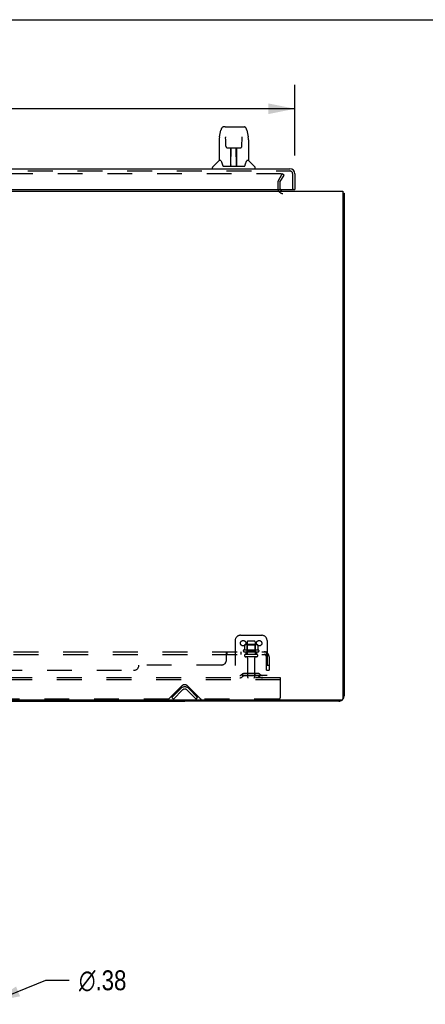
# Model space of a CAD drawing. Header units: inches. Extents: x 0 to 212, y 0 to 138.
# Tile 89 of 100: x 34 to 53, y 91 to 138. Entities that reach past the tile are written whole.
import ezdxf

# ---------------------------------------------------------------- set-up
doc = ezdxf.new("R2010")
doc.units = ezdxf.units.IN
doc.header["$LTSCALE"] = 11.6875
doc.header["$MEASUREMENT"] = 0
doc.linetypes.add('HIDDEN', pattern=[0.2, 0.1, -0.1])
doc.layers.get('0').update_dxf_attribs({"linetype": 'CONTINUOUS'})
for name, color, linetype in [('DEFAULT_2', 8, 'HIDDEN'), ('DIMENSIONS', 7, 'CONTINUOUS'), ('DOOR_ASSEMBLY', 7, 'CONTINUOUS'), ('SUBPANEL', 7, 'CONTINUOUS')]:
    doc.layers.add(name, color=color, linetype=linetype)
doc.styles.get("Standard").update_dxf_attribs({"font": 'arial.ttf'})
doc.styles.add('TEXTSTYLE_1', font='gdt', dxfattribs={"width": 0.8})
doc.dimstyles.new('DIMSTYLE_1', dxfattribs={"dimtxt": 0.9375, "dimasz": 1.25, "dimexe": 0.09, "dimexo": 0.07, "dimgap": 0.0375, "dimtad": 0, "dimtih": 1, "dimtoh": 1, "dimzin": 4, "dimdsep": 46, "dimtxsty": 'Standard', "dimblk": '_FILLED', "dimblk1": '_FILLED', "dimblk2": '_FILLED', "dimcen": 0.09, "dimadec": 3, "dimazin": 1, "dimtfac": 1, "dimtdec": 3, "dimtofl": 0, "dimtmove": 0, "dimatfit": 3, "dimldrblk": '_FILLED', "dimfxl": 0, "dimtolj": 1, "dimtzin": 4, "dimarcsym": 0})
doc.dimstyles.new('DIMSTYLE_2', dxfattribs={"dimtxt": 0.9375, "dimasz": 1.25, "dimexe": 0.09, "dimexo": 0.07, "dimgap": 0.09, "dimtad": 0, "dimtih": 1, "dimtoh": 1, "dimzin": 4, "dimdsep": 46, "dimtxsty": 'Standard', "dimblk": '_FILLED', "dimblk1": '_FILLED', "dimblk2": '_FILLED', "dimcen": 0.09, "dimadec": 3, "dimazin": 1, "dimtfac": 1, "dimtdec": 3, "dimtofl": 0, "dimtmove": 0, "dimatfit": 1, "dimldrblk": '_FILLED', "dimfxl": 0, "dimtolj": 1, "dimtzin": 4, "dimarcsym": 0})

# ---------------------------------------------------------------- blocks, each defined once
blk = doc.blocks.new('_FILLED')
at = {"color": 0, "linetype": 'ByBlock'}
blk.add_solid([(0, 0), (-1, 0.2), (-1, -0.2)], dxfattribs=at)
blk = doc.blocks.new('*D8')
at = {"layer": 'DIMENSIONS', "color": 2, "linetype": 'Continuous'}
for p, q in [((11.137, 131.113), (11.137, 134.432)), ((47.325, 131.113), (47.325, 134.432)), ((11.137, 133.307), (24.981, 133.307)), ((47.325, 133.307), (33.481, 133.307))]:
    blk.add_line(p, q, dxfattribs=at)
at = {"layer": 'DIMENSIONS', "color": 2, "linetype": 'Continuous', "xscale": 1.25, "yscale": 1.25, "zscale": 1.25, "rotation": 180}
blk.add_blockref('_FILLED', (11.137, 133.307), dxfattribs=at)
at = {"layer": 'DIMENSIONS', "color": 2, "linetype": 'Continuous', "xscale": 1.25, "yscale": 1.25, "zscale": 1.25}
blk.add_blockref('_FILLED', (47.325, 133.307), dxfattribs=at)
at = {"layer": 'DIMENSIONS', "color": 2, "linetype": 'Continuous', "insert": (29.231, 133.775), "char_height": 0.9375, "width": 7.56273, "attachment_point": 2, "line_spacing_factor": 0.9}
blk.add_mtext('36.19 DOOR', dxfattribs=at)
blk = doc.blocks.new('*D19')
at = {"layer": 'DIMENSIONS', "color": 2, "linetype": 'Continuous'}
for p, q in [((33.132, 91.302), (35.595, 92.293)), ((35.595, 92.293), (36.689, 92.293))]:
    blk.add_line(p, q, dxfattribs=at)
at = {"layer": 'DIMENSIONS', "color": 2, "linetype": 'Continuous', "xscale": 1.25, "yscale": 1.25, "zscale": 1.25, "rotation": 201.9136037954}
blk.add_blockref('_FILLED', (33.132, 91.302), dxfattribs=at)
at = {"layer": 'DIMENSIONS', "color": 2, "linetype": 'Continuous', "insert": (37.158, 92.761), "char_height": 0.9375, "width": 3.06924, "attachment_point": 1, "line_spacing_factor": 0.9, "style": 'TEXTSTYLE_1'}
blk.add_mtext('{\\fgdt;n}\\fArial;.38', dxfattribs=at)

msp = doc.modelspace()

# ---------------------------------------------------------------- linework, layer by layer
at = {"color": 7, "linetype": 'Continuous'}
for p, q in [((0, 137.5), (212.5, 137.5)), ((49.585, 129.322), (49.637, 129.322)), ((16.887, 105.426), (42.137, 105.426)), ((42.137, 105.478), (42.137, 105.426))]:
    msp.add_line(p, q, dxfattribs=at)
at = {"color": 3, "linetype": 'Continuous'}
for p, q in [((9.439, 129.426), (49.585, 129.426)), ((49.585, 129.426), (49.585, 105.538)), ((49.637, 129.322), (49.637, 105.673)), ((49.525, 105.478), (9.499, 105.478)), ((49.391, 105.426), (42.137, 105.426))]:
    msp.add_line(p, q, dxfattribs=at)
for points in [[(49.585, 129.342), (49.585, 129.342), (49.59, 129.341), (49.594, 129.34), (49.598, 129.339), (49.602, 129.338), (49.61, 129.336)], [(49.61, 129.336), (49.613, 129.336), (49.617, 129.335), (49.62, 129.334), (49.623, 129.333), (49.625, 129.333), (49.628, 129.332), (49.63, 129.331), (49.632, 129.33), (49.634, 129.329), (49.635, 129.328), (49.636, 129.326), (49.637, 129.325), (49.637, 129.324), (49.637, 129.322)]]:
    msp.add_lwpolyline(points, dxfattribs=at)
for centre, radius, start, end in [((46.759, 129.569), 0.142, 206.4666, 270), ((49.391, 105.673), 0.246, 320.5726, 360), ((49.391, 105.673), 0.246, 270, 309.4274), ((49.525, 105.538), 0.06, 270, 360)]:
    msp.add_arc(centre, radius, start, end, dxfattribs=at)
at = {"layer": 'DEFAULT_2', "color": 8, "linetype": 'HIDDEN'}
for p, q in [((46.681, 130.239), (12.344, 130.239)), ((46.531, 129.899), (46.727, 130.239)), ((46.817, 130.187), (46.727, 130.239)), ((46.512, 129.831), (46.512, 129.569)), ((46.616, 129.831), (46.616, 129.569)), ((46.621, 129.847), (46.817, 130.187)), ((44.762, 108.53), (45.762, 108.53)), ((44.512, 108.28), (44.512, 106.53)), ((44.943, 108.07), (44.943, 107.852)), ((45.518, 108.091), (45.007, 108.091)), ((45.079, 108.071), (45.059, 108.091)), ((45.075, 108.225), (45.075, 107.63)), ((45.446, 108.071), (45.079, 108.071)), ((45.079, 107.775), (45.079, 108.071)), ((45.42, 108.255), (45.105, 108.255)), ((45.446, 108.071), (45.466, 108.091)), ((45.446, 107.775), (45.446, 108.071)), ((45.45, 108.225), (45.45, 107.63)), ((45.581, 108.07), (45.581, 107.852)), ((46.012, 108.28), (46.012, 106.53)), ((45.618, 107.825), (44.906, 107.825)), ((44.928, 107.755), (45.596, 107.755)), ((45.52, 107.63), (45.005, 107.63)), ((45.52, 107.52), (45.005, 107.52)), ((45.079, 107.775), (45.059, 107.755)), ((45.446, 107.775), (45.079, 107.775)), ((45.446, 107.775), (45.466, 107.755)), ((45.097, 107.458), (45.097, 106.56)), ((45.427, 107.458), (45.427, 106.56)), ((46.012, 106.634), (44.512, 106.634)), ((44.855, 106.703), (44.787, 106.654)), ((44.916, 106.618), (44.848, 106.569)), ((45.603, 106.724), (44.922, 106.724)), ((45.603, 106.62), (44.922, 106.62)), ((45.087, 106.724), (45.087, 106.62)), ((45.437, 106.724), (45.437, 106.62)), ((45.609, 106.618), (45.677, 106.569)), ((45.669, 106.703), (45.737, 106.654)), ((46.637, 106.53), (12.387, 106.53)), ((46.637, 106.426), (12.387, 106.426)), ((41.396, 105.539), (42.005, 106.148)), ((42.27, 106.148), (42.879, 105.539)), ((46.637, 106.426), (46.637, 106.53)), ((46.637, 105.593), (46.637, 106.426)), ((41.533, 105.604), (41.963, 106.033)), ((42.037, 105.96), (41.607, 105.53)), ((42.668, 105.53), (42.238, 105.96)), ((42.741, 105.604), (42.312, 106.033)), ((41.375, 105.53), (17.65, 105.53)), ((41.607, 105.53), (41.533, 105.604)), ((42.668, 105.53), (42.741, 105.604)), ((46.575, 105.53), (42.9, 105.53))]:
    msp.add_line(p, q, dxfattribs=at)
for points in [[(46.687, 130.238), (46.685, 130.238), (46.683, 130.239), (46.681, 130.239)], [(46.687, 130.238), (46.689, 130.237), (46.69, 130.237), (46.692, 130.236), (46.694, 130.235), (46.695, 130.233), (46.697, 130.232), (46.698, 130.231), (46.699, 130.229), (46.7, 130.227), (46.7, 130.226), (46.701, 130.224), (46.701, 130.222), (46.701, 130.221)], [(46.701, 130.221), (46.701, 130.22), (46.7, 130.219), (46.7, 130.217), (46.699, 130.215), (46.699, 130.214)], [(44.949, 108.079), (44.948, 108.078), (44.947, 108.077), (44.945, 108.076), (44.945, 108.075), (44.944, 108.073), (44.944, 108.071), (44.943, 108.07)], [(45.575, 108.079), (45.577, 108.078), (45.578, 108.077), (45.579, 108.076), (45.58, 108.075), (45.581, 108.073), (45.581, 108.071), (45.581, 108.07)], [(44.943, 107.852), (44.943, 107.851), (44.943, 107.849), (44.943, 107.848), (44.942, 107.847), (44.942, 107.847), (44.942, 107.846), (44.941, 107.846), (44.941, 107.845), (44.941, 107.845), (44.94, 107.845), (44.94, 107.844), (44.94, 107.844), (44.939, 107.844), (44.939, 107.844), (44.939, 107.843), (44.939, 107.843), (44.938, 107.843), (44.938, 107.843)], [(45.586, 107.843), (45.586, 107.843), (45.586, 107.843), (45.586, 107.843), (45.585, 107.844), (45.585, 107.844), (45.585, 107.844), (45.585, 107.844), (45.584, 107.845), (45.584, 107.845), (45.584, 107.845), (45.583, 107.846), (45.583, 107.846), (45.582, 107.847), (45.582, 107.847), (45.582, 107.848), (45.581, 107.849), (45.581, 107.851), (45.581, 107.852)]]:
    msp.add_lwpolyline(points, dxfattribs=at)
for centre in [(44.887, 108.155), (45.637, 108.155)]:
    msp.add_circle(centre, 0.128, dxfattribs=at)
for centre, radius, start, end in [((46.649, 129.831), 0.137, 150, 180), ((46.649, 129.831), 0.033, 150, 180), ((46.759, 129.569), 0.246, 180, 270), ((46.759, 129.569), 0.142, 180, 206.4666), ((44.762, 108.28), 0.25, 90, 180), ((45.762, 108.28), 0.25, 0, 90), ((45.007, 107.95), 0.141, 90, 113.95), ((45.105, 108.225), 0.03, 90, 180), ((45.42, 108.225), 0.03, 0, 90), ((45.518, 107.95), 0.141, 66.05, 90), ((44.928, 107.794), 0.0384, 124.4497, 270), ((45.262, 107.225), 0.698, 117.6814, 120.6631), ((45.005, 107.575), 0.055, 90, 270), ((45.035, 107.458), 0.0625, 0, 90), ((45.49, 107.458), 0.0625, 90, 180), ((45.52, 107.575), 0.055, 270, 90), ((45.262, 107.225), 0.698, 59.3369, 62.3186), ((45.596, 107.794), 0.0384, 270, 55.5503), ((44.726, 106.738), 0.104, 270, 305.7539), ((44.922, 106.61), 0.114, 90, 125.7539), ((44.922, 106.61), 0.01, 90, 125.7539), ((45.603, 106.61), 0.114, 54.2461, 90), ((45.603, 106.61), 0.01, 54.2461, 90), ((45.798, 106.738), 0.104, 234.2461, 270), ((42.137, 106.015), 0.188, 45, 135), ((44.726, 106.738), 0.208, 270, 305.7539), ((45.127, 106.56), 0.03, 180, 270), ((45.397, 106.56), 0.03, 270, 360), ((45.798, 106.738), 0.208, 234.2461, 270), ((42.137, 105.859), 0.246, 45, 135), ((42.137, 105.859), 0.142, 45, 135), ((41.375, 105.56), 0.03, 270, 315), ((42.9, 105.56), 0.03, 225, 270), ((46.575, 105.593), 0.0625, 270, 360)]:
    msp.add_arc(centre, radius, start, end, dxfattribs=at)
at = {"layer": 'DOOR_ASSEMBLY', "color": 7, "linetype": 'Continuous'}
for p, q in [((43.776, 131.993), (43.841, 132.298)), ((44.046, 132.453), (43.965, 132.453)), ((44.047, 132.453), (44.935, 132.453)), ((44.052, 132.453), (44.05, 132.453)), ((45.059, 132.298), (45.124, 131.993)), ((43.761, 131.85), (43.761, 130.878)), ((44.062, 131.977), (44.062, 131.974)), ((44.062, 131.974), (44.062, 131.97)), ((44.062, 131.97), (44.062, 131.963)), ((44.062, 131.963), (44.062, 131.955)), ((44.065, 131.829), (44.062, 131.955)), ((44.07, 131.546), (44.065, 131.829)), ((44.83, 131.546), (44.837, 131.959)), ((44.837, 131.968), (44.838, 131.972)), ((44.837, 131.959), (44.837, 131.968)), ((45.129, 131.963), (45.124, 131.993)), ((45.139, 131.849), (45.139, 130.878)), ((44.07, 131.546), (44.071, 131.533)), ((44.15, 131.468), (44.27, 131.468)), ((44.301, 130.622), (44.315, 131.469)), ((44.306, 131.469), (44.594, 131.469)), ((44.308, 131.053), (44.308, 131.469)), ((44.314, 131.413), (44.308, 131.413)), ((44.311, 131.244), (44.308, 131.244)), ((44.311, 131.232), (44.308, 131.232)), ((44.576, 130.602), (44.561, 131.469)), ((44.562, 131.413), (44.592, 131.413)), ((44.592, 131.244), (44.565, 131.244)), ((44.592, 131.232), (44.565, 131.232)), ((44.566, 131.469), (44.566, 131.413)), ((44.592, 130.602), (44.592, 131.469)), ((44.63, 131.468), (44.75, 131.468)), ((43.755, 130.872), (43.457, 130.574)), ((43.834, 130.878), (43.761, 130.878)), ((43.831, 130.878), (43.836, 130.867)), ((43.897, 130.713), (43.911, 130.666)), ((44.301, 130.674), (44.301, 130.648)), ((44.569, 131.004), (44.592, 131.004)), ((44.592, 131), (44.569, 131)), ((44.575, 130.648), (44.575, 130.674)), ((45.063, 130.867), (45.068, 130.876)), ((45.139, 130.878), (45.066, 130.878)), ((45.145, 130.872), (45.442, 130.574)), ((43.446, 130.484), (43.446, 130.547)), ((43.911, 130.666), (43.914, 130.657)), ((43.964, 130.602), (44.936, 130.602)), ((44.308, 130.602), (44.308, 130.607)), ((44.985, 130.657), (44.988, 130.666)), ((45.454, 130.484), (45.454, 130.547)), ((47.263, 129.505), (47.325, 129.505))]:
    msp.add_line(p, q, dxfattribs=at)
at = {"layer": 'DOOR_ASSEMBLY', "color": 3, "linetype": 'Continuous'}
for p, q in [((11.384, 130.484), (47.078, 130.484)), ((47.325, 130.238), (47.325, 129.505)), ((11.429, 129.505), (47.263, 129.505))]:
    msp.add_line(p, q, dxfattribs=at)
at = {"layer": 'DOOR_ASSEMBLY', "color": 8, "linetype": 'HIDDEN'}
for p, q in [((11.384, 130.38), (47.078, 130.38)), ((47.221, 129.505), (47.221, 130.238))]:
    msp.add_line(p, q, dxfattribs=at)
at = {"layer": 'DOOR_ASSEMBLY', "color": 7, "linetype": 'Continuous'}
for points in [[(43.965, 132.453), (43.962, 132.453), (43.948, 132.451), (43.935, 132.448), (43.923, 132.443), (43.912, 132.436), (43.901, 132.428), (43.892, 132.419), (43.884, 132.409), (43.877, 132.399), (43.871, 132.387), (43.865, 132.375), (43.859, 132.361), (43.854, 132.346), (43.849, 132.33), (43.844, 132.311), (43.841, 132.298)], [(45.059, 132.298), (45.056, 132.311), (45.051, 132.33), (45.046, 132.347), (45.041, 132.362), (45.035, 132.375), (45.029, 132.388), (45.022, 132.399), (45.015, 132.41), (45.007, 132.42), (44.998, 132.428), (44.987, 132.436), (44.976, 132.443), (44.964, 132.448), (44.95, 132.451), (44.937, 132.453), (44.935, 132.453)], [(43.776, 131.993), (43.77, 131.962), (43.765, 131.922), (43.762, 131.883), (43.761, 131.85)], [(44.062, 131.981), (44.062, 131.982), (44.062, 131.982), (44.062, 131.981), (44.062, 131.981), (44.062, 131.98), (44.062, 131.979), (44.062, 131.978), (44.062, 131.977)], [(44.838, 131.972), (44.838, 131.976), (44.838, 131.977), (44.838, 131.979), (44.838, 131.98), (44.838, 131.981), (44.838, 131.981), (44.838, 131.982)], [(45.139, 131.849), (45.138, 131.883), (45.135, 131.923), (45.129, 131.963)], [(44.071, 131.533), (44.074, 131.521), (44.08, 131.509), (44.087, 131.498), (44.096, 131.489), (44.106, 131.481), (44.117, 131.475), (44.128, 131.471), (44.14, 131.469), (44.149, 131.468)], [(44.27, 131.468), (44.274, 131.469), (44.282, 131.469), (44.291, 131.469)], [(44.291, 131.469), (44.299, 131.469), (44.306, 131.469)], [(44.594, 131.469), (44.602, 131.469), (44.61, 131.469)], [(44.61, 131.469), (44.618, 131.469), (44.627, 131.468), (44.63, 131.468)], [(44.751, 131.468), (44.761, 131.469), (44.773, 131.472), (44.784, 131.476), (44.795, 131.482), (44.805, 131.49), (44.814, 131.499), (44.82, 131.51), (44.826, 131.522), (44.829, 131.534), (44.83, 131.546)], [(43.836, 130.867), (43.85, 130.839), (43.865, 130.804), (43.881, 130.761), (43.897, 130.713)], [(44.988, 130.666), (45.003, 130.712), (45.018, 130.76), (45.034, 130.802), (45.049, 130.838), (45.063, 130.867)], [(43.914, 130.657), (43.919, 130.645), (43.924, 130.634), (43.929, 130.625)], [(43.929, 130.625), (43.934, 130.618), (43.94, 130.612), (43.946, 130.607), (43.954, 130.604), (43.961, 130.602), (43.964, 130.602)], [(44.936, 130.602), (44.938, 130.602), (44.945, 130.604), (44.953, 130.607), (44.959, 130.612), (44.965, 130.618), (44.971, 130.625)], [(44.971, 130.625), (44.976, 130.634), (44.981, 130.644), (44.985, 130.657)]]:
    msp.add_lwpolyline(points, dxfattribs=at)
for centre, radius, start, end in [((43.769, 130.858), 0.0197, 97.5, 135), ((45.131, 130.858), 0.0197, 45, 82.5), ((43.485, 130.547), 0.0394, 135, 180), ((44.32, 130.622), 0.0197, 179, 270), ((44.32, 130.622), 0.0197, 260.739, 269.9232), ((44.556, 130.622), 0.0197, 270, 1), ((44.556, 130.622), 0.0197, 270.0771, 272.6469), ((45.414, 130.547), 0.0394, 0, 45)]:
    msp.add_arc(centre, radius, start, end, dxfattribs=at)
at = {"layer": 'DOOR_ASSEMBLY', "color": 3, "linetype": 'Continuous'}
for centre, radius, start, end in [((47.078, 130.238), 0.246, 0, 90), ((47.263, 129.525), 0.02, 270, 360)]:
    msp.add_arc(centre, radius, start, end, dxfattribs=at)
at = {"layer": 'DOOR_ASSEMBLY', "color": 8, "linetype": 'HIDDEN'}
msp.add_arc((47.078, 130.238), 0.142, 0, 90, dxfattribs=at)
at = {"layer": 'DOOR_ASSEMBLY', "color": 7, "linetype": 'Continuous'}
for centre, start_param, end_param in [((44.3, 130.642), -2.940151, -2.835574), ((44.576, 130.642), -3.447611, -3.141593)]:
    msp.add_ellipse(centre, major_axis=(0, 0.0394), ratio=1, start_param=start_param, end_param=end_param, dxfattribs=at)
at = {"layer": 'SUBPANEL', "color": 8, "linetype": 'HIDDEN'}
for p, q in [((13.044, 107.755), (45.981, 107.755)), ((13.044, 107.63), (45.981, 107.63)), ((44.106, 107.38), (44.106, 107.701)), ((44.111, 107.604), (44.113, 107.604)), ((44.141, 107.63), (44.141, 107.755)), ((44.503, 107.755), (44.503, 107.63)), ((44.784, 107.755), (44.784, 107.63)), ((45.012, 107.755), (45.012, 107.63)), ((45.512, 107.755), (45.512, 107.63)), ((46.02, 107.701), (45.94, 107.605)), ((45.981, 107.63), (45.981, 107.755)), ((45.981, 106.88), (45.981, 107.518)), ((46.106, 107.518), (46.106, 106.88)), ((43.856, 107.13), (39.981, 107.13)), ((45.981, 107.13), (46.106, 107.13)), ((19.294, 106.88), (39.731, 106.88)), ((45.981, 106.88), (46.106, 106.88))]:
    msp.add_line(p, q, dxfattribs=at)
for points in [[(44.106, 107.701), (44.108, 107.703), (44.109, 107.706), (44.111, 107.708), (44.112, 107.711), (44.114, 107.715), (44.115, 107.718), (44.117, 107.722)], [(44.106, 107.605), (44.108, 107.604), (44.11, 107.604), (44.111, 107.604), (44.113, 107.604), (44.114, 107.605), (44.116, 107.606), (44.117, 107.607), (44.119, 107.608), (44.12, 107.609)], [(44.106, 107.605), (44.108, 107.604), (44.11, 107.604)], [(44.116, 107.606), (44.117, 107.607), (44.119, 107.608), (44.12, 107.609), (44.122, 107.611), (44.123, 107.612)], [(44.117, 107.722), (44.12, 107.729), (44.122, 107.733), (44.123, 107.736)], [(44.123, 107.736), (44.125, 107.739), (44.126, 107.742), (44.128, 107.745), (44.13, 107.748), (44.131, 107.75), (44.133, 107.752), (44.135, 107.753), (44.137, 107.754), (44.139, 107.755), (44.14, 107.755), (44.141, 107.755)], [(44.123, 107.612), (44.124, 107.614), (44.126, 107.616), (44.128, 107.62)], [(44.128, 107.62), (44.13, 107.622), (44.131, 107.623), (44.133, 107.625), (44.134, 107.627), (44.136, 107.628), (44.137, 107.629), (44.139, 107.63), (44.14, 107.63), (44.141, 107.63)], [(44.133, 107.752), (44.135, 107.753), (44.137, 107.754)], [(44.134, 107.627), (44.136, 107.628), (44.137, 107.629), (44.139, 107.63), (44.14, 107.63), (44.141, 107.63)], [(44.139, 107.755), (44.14, 107.755), (44.141, 107.755)], [(45.94, 107.605), (45.941, 107.604), (45.942, 107.604), (45.942, 107.604), (45.943, 107.604), (45.944, 107.605), (45.946, 107.606), (45.947, 107.607), (45.949, 107.608), (45.95, 107.609), (45.952, 107.611), (45.954, 107.612), (45.957, 107.616)], [(45.957, 107.616), (45.96, 107.618), (45.962, 107.62), (45.964, 107.622), (45.966, 107.623), (45.969, 107.625), (45.971, 107.627), (45.973, 107.628), (45.975, 107.629), (45.978, 107.63), (45.979, 107.63), (45.981, 107.63)], [(45.981, 107.69), (45.981, 107.69), (45.981, 107.69), (45.981, 107.69), (45.981, 107.69), (45.981, 107.689), (45.981, 107.689), (45.981, 107.689), (45.981, 107.688), (45.981, 107.688), (45.981, 107.687), (45.981, 107.686), (45.981, 107.686), (45.98, 107.685), (45.98, 107.684), (45.98, 107.684), (45.98, 107.683), (45.98, 107.682), (45.98, 107.682), (45.98, 107.681), (45.979, 107.68), (45.979, 107.679), (45.979, 107.679), (45.979, 107.678), (45.979, 107.677), (45.979, 107.676), (45.978, 107.676), (45.978, 107.675), (45.978, 107.674), (45.978, 107.673), (45.978, 107.672), (45.977, 107.672), (45.977, 107.671), (45.977, 107.67), (45.977, 107.669), (45.976, 107.668), (45.976, 107.667), (45.976, 107.667), (45.976, 107.666), (45.975, 107.665), (45.975, 107.664), (45.975, 107.663), (45.974, 107.662), (45.974, 107.661), (45.974, 107.66), (45.973, 107.659), (45.973, 107.658), (45.973, 107.657), (45.972, 107.656), (45.972, 107.655), (45.972, 107.654), (45.971, 107.653), (45.971, 107.652), (45.97, 107.651), (45.97, 107.65), (45.97, 107.649), (45.969, 107.648), (45.969, 107.647), (45.968, 107.646), (45.968, 107.646), (45.968, 107.645), (45.967, 107.644), (45.967, 107.643), (45.966, 107.642), (45.966, 107.641), (45.966, 107.64), (45.965, 107.639), (45.965, 107.639), (45.964, 107.638), (45.964, 107.637), (45.964, 107.636), (45.963, 107.636), (45.963, 107.635), (45.963, 107.634), (45.962, 107.633), (45.962, 107.633), (45.961, 107.632), (45.961, 107.631), (45.961, 107.631), (45.96, 107.63), (45.96, 107.629), (45.96, 107.629), (45.959, 107.628), (45.959, 107.628), (45.959, 107.627), (45.958, 107.627), (45.958, 107.626), (45.958, 107.626), (45.958, 107.626)], [(45.958, 107.626), (45.958, 107.626), (45.958, 107.626), (45.958, 107.626), (45.958, 107.627), (45.959, 107.627), (45.959, 107.627), (45.959, 107.628), (45.959, 107.628), (45.96, 107.628), (45.96, 107.629), (45.96, 107.629), (45.961, 107.63)], [(46.001, 107.733), (46, 107.736), (45.998, 107.739), (45.997, 107.742), (45.995, 107.745), (45.993, 107.748), (45.991, 107.75), (45.99, 107.752), (45.988, 107.753), (45.986, 107.754), (45.984, 107.755), (45.983, 107.755), (45.981, 107.755)], [(45.981, 107.687), (45.981, 107.688), (45.981, 107.688), (45.981, 107.689), (45.981, 107.689), (45.981, 107.689), (45.981, 107.69), (45.981, 107.69)], [(46.02, 107.701), (46.017, 107.703), (46.015, 107.706), (46.013, 107.708), (46.011, 107.711), (46.009, 107.715), (46.008, 107.718), (46.006, 107.722), (46.004, 107.726), (46.001, 107.733)]]:
    msp.add_lwpolyline(points, dxfattribs=at)
for centre, radius, start, end in [((45.869, 107.518), 0.237, 0, 90), ((45.869, 107.518), 0.112, 0, 90), ((39.731, 107.13), 0.25, 270, 360), ((43.856, 107.38), 0.25, 270, 360)]:
    msp.add_arc(centre, radius, start, end, dxfattribs=at)

# ---------------------------------------------------------------- dimensions: what is measured, and where the dimension line sits
at = {"layer": 'DIMENSIONS', "color": 2, "linetype": 'Continuous'}
dim = msp.add_linear_dim(base=(11.137, 133.307), p1=(47.325, 131.043), p2=(11.137, 131.043), angle=180, text='<> DOOR', dimstyle='DIMSTYLE_1', dxfattribs=at)
dim.commit()
dim.dimension.update_dxf_attribs({"geometry": '*D8', "text_midpoint": (29.231, 133.307), "dimtype": 160})
dim = msp.add_diameter_dim_2p(p1=(33.132139, 91.301798), p2=(32.784234, 91.161845), text='%%c<>', dimstyle='DIMSTYLE_2', override={"dimpost": '<>'}, dxfattribs=at)
dim.commit()
dim.dimension.update_dxf_attribs({"geometry": '*D19', "text_midpoint": (38.692178, 92.292565), "dimtype": 163})

doc.saveas('drawing.dxf')
